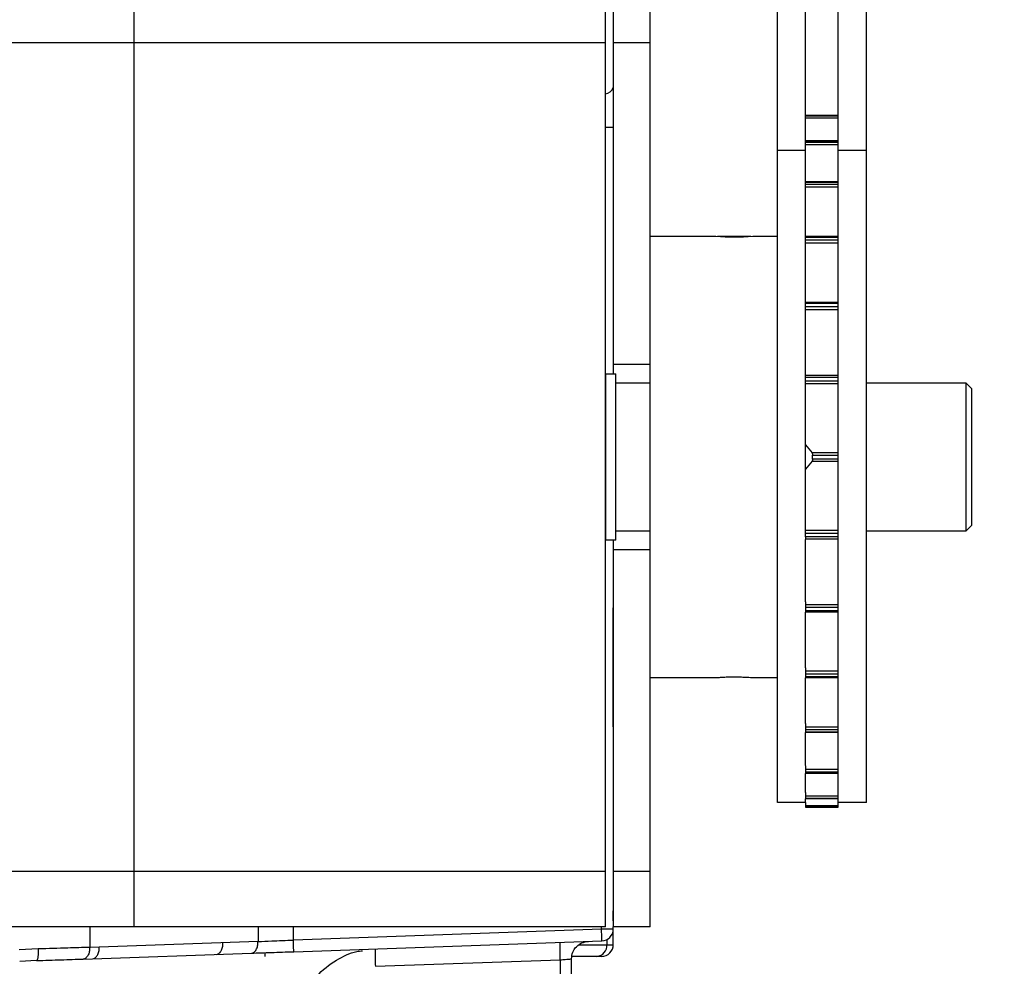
# Model space of a CAD drawing. Header units: inches. Extents: x 144.9 to 238.4, y 214.8 to 247.7.
# Tile 33 of 256: x 158.742 to 158.949, y 224.686 to 224.886. Entities that reach past the tile are written whole.
import ezdxf

# ---------------------------------------------------------------- set-up
doc = ezdxf.new("R2010")
doc.units = ezdxf.units.IN
doc.header["$LTSCALE"] = 0.25
doc.header["$MEASUREMENT"] = 0
doc.layers.add('ANNOTATIONS', color=1, linetype='Continuous')
doc.layers.add('MOTOR RH', color=7, linetype='Continuous')
doc.styles.add('ARIAL', font='arial.ttf', dxfattribs={"height": 0.09375})
doc.dimstyles.new('STANDARD$0', dxfattribs={"dimtxt": 0.09375, "dimasz": 0.09375, "dimexe": 0.03125, "dimexo": 0.046875, "dimgap": 0.09, "dimtad": 0, "dimtih": 1, "dimtoh": 1, "dimdec": 4, "dimzin": 0, "dimdsep": 46, "dimtxsty": 'ARIAL', "dimcen": 0.09, "dimadec": 0, "dimazin": 0, "dimtfac": 1, "dimtdec": 4, "dimtofl": 0, "dimtmove": 0, "dimatfit": 1, "dimfxl": 1, "dimtolj": 1, "dimtzin": 0, "dimarcsym": 0})

# ---------------------------------------------------------------- blocks, each defined once
blk = doc.blocks.new('*D61')
at = {"layer": 'ANNOTATIONS', "color": 0, "lineweight": -2, "transparency": 16777216}
for p, q in [((158.0267998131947, 223.8493624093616), (158.0267998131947, 225.9990556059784)), ((159.1674248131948, 224.9900478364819), (159.1674248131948, 225.9990556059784)), ((158.1205498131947, 225.9678056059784), (158.312002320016, 225.9678056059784)), ((159.0736748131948, 225.9678056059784), (158.8822223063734, 225.9678056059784))]:
    blk.add_line(p, q, dxfattribs=at)
at = {"layer": 'ANNOTATIONS', "color": 0, "transparency": 16777216}
for points in [[(158.1205498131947, 225.9834306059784), (158.1205498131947, 225.9521806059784), (158.0267998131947, 225.9678056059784)], [(159.0736748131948, 225.9834306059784), (159.0736748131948, 225.9521806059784), (159.1674248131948, 225.9678056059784)]]:
    blk.add_solid(points, dxfattribs=at)
at = {"layer": 'defpoints', "color": 0, "transparency": 16777216}
for p in [(158.0267998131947, 225.9678056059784), (159.1674248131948, 224.9431728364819), (158.0267998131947, 223.8024874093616)]:
    blk.add_point(p, dxfattribs=at)
at = {"layer": 'ANNOTATIONS', "color": 0, "transparency": 16777216, "insert": (158.5971123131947, 225.9678056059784), "char_height": 0.09375, "attachment_point": 5, "style": 'ARIAL'}
blk.add_mtext('\\A1;18 5/8"', dxfattribs=at)
blk = doc.blocks.new('*D63')
at = {"layer": 'ANNOTATIONS', "color": 0, "lineweight": -2, "transparency": 16777216}
for p, q in [((158.0267998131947, 223.8493624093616), (158.0267998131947, 226.3654182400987)), ((159.5003668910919, 225.1127240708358), (159.5003668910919, 226.3654182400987)), ((158.1205498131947, 226.3341682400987), (158.559241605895, 226.3341682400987)), ((159.4066168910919, 226.3341682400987), (158.9679250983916, 226.3341682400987))]:
    blk.add_line(p, q, dxfattribs=at)
at = {"layer": 'ANNOTATIONS', "color": 0, "transparency": 16777216}
for points in [[(158.1205498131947, 226.3497932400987), (158.1205498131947, 226.3185432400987), (158.0267998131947, 226.3341682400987)], [(159.4066168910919, 226.3497932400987), (159.4066168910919, 226.3185432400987), (159.5003668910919, 226.3341682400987)]]:
    blk.add_solid(points, dxfattribs=at)
at = {"layer": 'defpoints', "color": 0, "transparency": 16777216}
for p in [(158.0267998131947, 226.3341682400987), (159.5003668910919, 225.0658490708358), (158.0267998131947, 223.8024874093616)]:
    blk.add_point(p, dxfattribs=at)
at = {"layer": 'ANNOTATIONS', "color": 0, "transparency": 16777216, "insert": (158.7635833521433, 226.3341682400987), "char_height": 0.09375, "attachment_point": 5, "style": 'ARIAL'}
blk.add_mtext('\\A1;24""', dxfattribs=at)

msp = doc.modelspace()

# ---------------------------------------------------------------- linework, layer by layer
at = {"layer": 'MOTOR RH'}
for p, q in [((158.8670126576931, 225.2811555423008), (158.8670126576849, 224.81092682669)), ((158.8748251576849, 224.6943330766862), (158.8748251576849, 225.2774268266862)), ((158.9016041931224, 224.7205830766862), (158.9016041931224, 225.1235261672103)), ((158.9075416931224, 224.8601329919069), (158.9075416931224, 225.1235261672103)), ((158.9144166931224, 224.7195778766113), (158.9144166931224, 225.1235261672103)), ((158.9203541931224, 224.7205830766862), (158.9203541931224, 225.1235261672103)), ((158.7661041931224, 224.6943330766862), (158.7661041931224, 224.8924580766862)), ((158.8653541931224, 224.6943330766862), (158.8653541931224, 224.8924580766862)), ((158.8653541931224, 224.8807393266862), (158.7186041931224, 224.8807393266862)), ((158.8748251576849, 224.8807393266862), (158.8670126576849, 224.8807393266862)), ((158.9075416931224, 224.8654678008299), (158.9144166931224, 224.8654678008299)), ((158.9075416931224, 224.8654560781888), (158.9144166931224, 224.8654560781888)), ((158.9144166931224, 224.8652689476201), (158.9075416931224, 224.8652689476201)), ((158.9075416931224, 224.8648851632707), (158.9144166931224, 224.8648851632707)), ((158.8670126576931, 224.8628443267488), (158.8653541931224, 224.8628443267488)), ((158.9075269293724, 224.8601329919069), (158.9144166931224, 224.8601329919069)), ((158.9075269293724, 224.8584795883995), (158.9075269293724, 224.8601329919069)), ((158.9075269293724, 224.8600854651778), (158.9144166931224, 224.8600854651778)), ((158.9144166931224, 224.8597205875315), (158.9075269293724, 224.8597205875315)), ((158.9075416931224, 224.8580329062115), (158.9016041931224, 224.8580329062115)), ((158.9075269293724, 224.8592639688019), (158.9144166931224, 224.8592639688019)), ((158.9075416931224, 224.851556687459), (158.9075416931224, 224.8584795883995)), ((158.9203541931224, 224.8580329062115), (158.9144166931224, 224.8580329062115)), ((158.9075269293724, 224.8514763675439), (158.9144166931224, 224.8514763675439)), ((158.9075269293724, 224.8495733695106), (158.9075269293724, 224.8514763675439)), ((158.9075269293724, 224.8513707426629), (158.9144166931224, 224.8513707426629)), ((158.9144166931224, 224.8508464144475), (158.9075269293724, 224.8508464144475)), ((158.9075269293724, 224.8503398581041), (158.9144166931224, 224.8503398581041)), ((158.9075416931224, 224.8399320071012), (158.9075416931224, 224.8495733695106)), ((158.8748251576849, 224.8399629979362), (158.8886547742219, 224.8399629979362)), ((158.8890126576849, 224.8399629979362), (158.8960024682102, 224.8399629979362)), ((158.8964189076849, 224.8399629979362), (158.9016041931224, 224.8399629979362)), ((158.9075269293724, 224.8399320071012), (158.9144166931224, 224.8399320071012)), ((158.9075269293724, 224.8378572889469), (158.9075269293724, 224.8399320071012)), ((158.9075269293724, 224.8397489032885), (158.9144166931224, 224.8397489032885)), ((158.9144166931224, 224.8390914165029), (158.9075269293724, 224.8390914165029)), ((158.9075269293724, 224.8385603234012), (158.9144166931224, 224.8385603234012)), ((158.9075416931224, 224.8260787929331), (158.9075416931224, 224.8378572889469)), ((158.9075269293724, 224.8260787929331), (158.9144166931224, 224.8260787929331)), ((158.9075269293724, 224.8239117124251), (158.9075269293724, 224.8260787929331)), ((158.9075269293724, 224.8258027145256), (158.9144166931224, 224.8258027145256)), ((158.9144166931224, 224.825045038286), (158.9075269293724, 224.825045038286)), ((158.9075269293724, 224.8245160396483), (158.9144166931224, 224.8245160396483)), ((158.9075416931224, 224.8107555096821), (158.9075416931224, 224.8239117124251)), ((158.8748251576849, 224.8129268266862), (158.8670126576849, 224.8129268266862)), ((158.8654479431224, 224.81092682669), (158.8675416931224, 224.81092682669)), ((158.8654479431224, 224.7758643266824), (158.8654479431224, 224.81092682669)), ((158.8675416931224, 224.7758643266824), (158.8675416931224, 224.81092682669)), ((158.9075269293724, 224.808435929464), (158.9075269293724, 224.8107555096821)), ((158.9144166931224, 224.8106020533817), (158.9075269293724, 224.8106020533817)), ((158.9075269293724, 224.8102314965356), (158.9144166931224, 224.8102314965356)), ((158.8653541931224, 224.8080205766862), (158.8654479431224, 224.8080205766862)), ((158.8675416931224, 224.8090112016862), (158.8748251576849, 224.8090112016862)), ((158.9144166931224, 224.8094116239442), (158.9075269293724, 224.8094116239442)), ((158.9075269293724, 224.8089112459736), (158.9144166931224, 224.8089112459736)), ((158.9075416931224, 224.7783552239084), (158.9075416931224, 224.808435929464)), ((158.9203541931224, 224.8090112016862), (158.9412916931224, 224.8090112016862)), ((158.9412916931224, 224.8090112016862), (158.9425416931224, 224.8077612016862)), ((158.9412916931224, 224.8090112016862), (158.9412916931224, 224.7777799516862)), ((158.9425416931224, 224.7790299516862), (158.9425416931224, 224.8077612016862)), ((158.9075269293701, 224.7959579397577), (158.9088954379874, 224.7942627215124)), ((158.9144166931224, 224.7942627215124), (158.9088954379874, 224.7942627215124)), ((158.9090001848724, 224.7929750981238), (158.9090001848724, 224.7938160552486)), ((158.9090001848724, 224.7938160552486), (158.9144166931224, 224.7938160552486)), ((158.9088954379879, 224.7925284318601), (158.9075269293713, 224.7908332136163)), ((158.9088954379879, 224.7925284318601), (158.9144166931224, 224.7925284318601)), ((158.9144166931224, 224.7929750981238), (158.9090001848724, 224.7929750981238)), ((158.8654479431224, 224.7787705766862), (158.8653541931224, 224.7787705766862)), ((158.9425416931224, 224.7790299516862), (158.9412916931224, 224.7777799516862)), ((158.8748251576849, 224.7777799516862), (158.8675416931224, 224.7777799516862)), ((158.9075269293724, 224.7765596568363), (158.9075269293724, 224.7783552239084)), ((158.9144166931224, 224.7778799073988), (158.9075269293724, 224.7778799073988)), ((158.9075269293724, 224.7773795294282), (158.9144166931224, 224.7773795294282)), ((158.9412916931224, 224.7777799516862), (158.9203541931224, 224.7777799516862)), ((158.8675416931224, 224.7758643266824), (158.8654479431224, 224.7758643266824)), ((158.8670126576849, 224.7758643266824), (158.8670126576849, 224.6943330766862)), ((158.9144166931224, 224.7765596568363), (158.9075269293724, 224.7765596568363)), ((158.9075269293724, 224.7765596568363), (158.9075269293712, 224.7761890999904)), ((158.9075269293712, 224.7761890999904), (158.9144166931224, 224.7761890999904)), ((158.9075269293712, 224.7761890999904), (158.9075269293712, 224.7760356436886)), ((158.9075416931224, 224.7628794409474), (158.9075416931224, 224.7760356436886)), ((158.8748251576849, 224.7738643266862), (158.8670126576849, 224.7738643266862)), ((158.9075269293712, 224.7628794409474), (158.9075269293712, 224.7622751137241)), ((158.9144166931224, 224.7622751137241), (158.9075269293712, 224.7622751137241)), ((158.9075269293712, 224.7622751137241), (158.9075269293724, 224.7617461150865)), ((158.9075269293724, 224.7617461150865), (158.9144166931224, 224.7617461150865)), ((158.9075269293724, 224.7617461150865), (158.9075269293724, 224.7607123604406)), ((158.9144166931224, 224.7609884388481), (158.9075269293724, 224.7609884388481)), ((158.9144166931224, 224.7607123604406), (158.9075269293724, 224.7607123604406)), ((158.9075416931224, 224.7489338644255), (158.9075416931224, 224.7607123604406)), ((158.9075269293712, 224.7489338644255), (158.9075269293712, 224.7482308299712)), ((158.9144166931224, 224.7482308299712), (158.9075269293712, 224.7482308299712)), ((158.9075269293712, 224.7482308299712), (158.9075269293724, 224.7476997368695)), ((158.9075269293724, 224.7476997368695), (158.9144166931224, 224.7476997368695)), ((158.9075269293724, 224.7476997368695), (158.9075269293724, 224.7468591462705)), ((158.8886547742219, 224.7468281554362), (158.8748251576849, 224.7468281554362)), ((158.9016041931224, 224.7468281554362), (158.8964189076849, 224.7468281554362)), ((158.9144166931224, 224.7470422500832), (158.9075269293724, 224.7470422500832)), ((158.9144166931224, 224.7468591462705), (158.9075269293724, 224.7468591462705)), ((158.9075416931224, 224.7372177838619), (158.9075416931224, 224.7468591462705)), ((158.9075269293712, 224.7372177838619), (158.9075269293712, 224.7364512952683)), ((158.9144166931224, 224.7364512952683), (158.9075269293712, 224.7364512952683)), ((158.9075269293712, 224.7364512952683), (158.9075269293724, 224.7359447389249)), ((158.9075269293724, 224.7359447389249), (158.9144166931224, 224.7359447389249)), ((158.9075269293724, 224.7359447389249), (158.9075269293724, 224.735314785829)), ((158.9144166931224, 224.7354204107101), (158.9075269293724, 224.7354204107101)), ((158.9144166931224, 224.735314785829), (158.9075269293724, 224.735314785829)), ((158.9075416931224, 224.728372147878), (158.9075416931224, 224.7353147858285)), ((158.9075269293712, 224.7283186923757), (158.9075269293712, 224.7275271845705)), ((158.9144166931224, 224.7275271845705), (158.9075269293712, 224.7275271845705)), ((158.9075269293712, 224.7275271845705), (158.9075269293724, 224.7270705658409)), ((158.9075269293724, 224.7270705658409), (158.9144166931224, 224.7270705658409)), ((158.9075269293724, 224.7270705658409), (158.9075269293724, 224.7266581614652)), ((158.9144166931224, 224.7267056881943), (158.9075269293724, 224.7267056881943)), ((158.9144166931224, 224.7266581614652), (158.9075269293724, 224.7266581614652)), ((158.9075416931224, 224.722682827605), (158.9075416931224, 224.7266581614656)), ((158.9075269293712, 224.722682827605), (158.9075269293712, 224.7219059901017)), ((158.9144166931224, 224.7219059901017), (158.9075269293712, 224.7219059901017)), ((158.9075269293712, 224.7219059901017), (158.9075269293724, 224.7215222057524)), ((158.9075269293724, 224.7215222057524), (158.9144166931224, 224.7215222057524)), ((158.9075269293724, 224.7215222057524), (158.9075269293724, 224.7213233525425)), ((158.9144166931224, 224.7213350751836), (158.9075269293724, 224.7213350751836)), ((158.9144166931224, 224.7213233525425), (158.9075269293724, 224.7213233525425)), ((158.9075416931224, 224.7205830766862), (158.9075416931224, 224.7213233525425)), ((158.9075269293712, 224.7205830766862), (158.9016041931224, 224.7205830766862)), ((158.9075269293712, 224.7205927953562), (158.9075269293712, 224.7198695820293)), ((158.9144166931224, 224.7198695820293), (158.9075269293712, 224.7198695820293)), ((158.9075269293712, 224.7198695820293), (158.9075269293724, 224.7195778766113)), ((158.9075269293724, 224.7195778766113), (158.9144166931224, 224.7195778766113)), ((158.9144166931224, 224.7195766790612), (158.9075269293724, 224.7195766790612)), ((158.9203541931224, 224.7205830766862), (158.9144166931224, 224.7205830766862)), ((158.8653541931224, 224.7060518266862), (158.7186041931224, 224.7060518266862)), ((158.8748251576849, 224.7060518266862), (158.8670126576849, 224.7060518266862)), ((158.8653541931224, 224.6943330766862), (158.7186041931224, 224.6943330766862)), ((158.7567304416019, 224.6943330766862), (158.756730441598, 224.690039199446)), ((158.7921914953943, 224.6943330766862), (158.7921914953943, 224.6912775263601)), ((158.7996327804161, 224.6915893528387), (158.7996327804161, 224.6943330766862)), ((158.8645520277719, 224.6938563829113), (158.7996327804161, 224.6915893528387)), ((158.8645520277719, 224.6938563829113), (158.8645520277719, 224.6943330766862)), ((158.8670126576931, 224.6938563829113), (158.8645520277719, 224.6938563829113)), ((158.8748251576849, 224.6943330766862), (158.8670126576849, 224.6943330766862)), ((158.8670126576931, 224.6938563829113), (158.867012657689, 224.6943330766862)), ((158.8656940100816, 224.6916768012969), (158.8656940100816, 224.6906043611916)), ((158.8670126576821, 224.6906043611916), (158.8670126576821, 224.6934257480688)), ((158.7458690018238, 224.6896978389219), (158.7418478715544, 224.689542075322)), ((158.7587521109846, 224.6901097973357), (158.7567304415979, 224.690039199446)), ((158.7921914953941, 224.6912775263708), (158.7587521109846, 224.6901097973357)), ((158.7997186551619, 224.6891302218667), (158.8646379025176, 224.6913972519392)), ((158.8168874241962, 224.6896021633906), (158.8169053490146, 224.6897303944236)), ((158.8598813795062, 224.6906043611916), (158.8670126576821, 224.6906043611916)), ((158.7553280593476, 224.6875800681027), (158.7907891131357, 224.688818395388)), ((158.7936858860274, 224.6881437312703), (158.7936858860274, 224.6888819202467)), ((158.8582295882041, 224.6786439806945), (158.8582295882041, 224.6876091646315)), ((158.8635630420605, 224.6881437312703), (158.8583334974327, 224.6881437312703)), ((158.7455527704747, 224.6872387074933), (158.741981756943, 224.6870882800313)), ((158.8169053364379, 224.6860416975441), (158.8558548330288, 224.6874018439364)), ((158.8558548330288, 224.6874018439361), (158.8558548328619, 224.678643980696))]:
    msp.add_line(p, q, dxfattribs=at)
for centre, radius, start, end in [((158.8652048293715, 224.8718617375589), 0.001889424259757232, 274.5341066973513, 343.1001589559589), ((158.8925127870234, 224.8864414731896), 0.04664232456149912, 265.2553675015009, 274.8039343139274), ((158.8645520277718, 224.6938563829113), 0.002460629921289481, 272.0000000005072, 2.101181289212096e-08), ((158.8633854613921, 224.6904505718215), 0.002313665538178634, 274.4019496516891, 3.811261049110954), ((158.8645520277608, 224.6906043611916), 0.002460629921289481, 269.9999999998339, 2.092876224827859e-08)]:
    msp.add_arc(centre, radius, start, end, dxfattribs=at)
for points, knots in [([(158.9088954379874, 224.7942627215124), (158.908913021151, 224.7942351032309), (158.9089482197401, 224.7941798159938), (158.9089844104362, 224.7940394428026), (158.9089989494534, 224.7939104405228), (158.9089999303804, 224.7938354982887), (158.9090001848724, 224.7938160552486)], [0, 0, 0, 0, 0.3037403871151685, 0.60803807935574, 0.8983092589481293, 1, 1, 1, 1]), ([(158.9090001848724, 224.7929750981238), (158.908998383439, 224.7929221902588), (158.9089947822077, 224.7928164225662), (158.9089667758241, 224.7926758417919), (158.9089317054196, 224.792579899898), (158.9089052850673, 224.7925424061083), (158.9088954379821, 224.7925284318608)], [0, 0, 0, 0, 0.2753237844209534, 0.5503975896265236, 0.832429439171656, 1, 1, 1, 1]), ([(158.8670126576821, 224.7365398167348), (158.8670126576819, 224.7403132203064), (158.8670126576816, 224.7477797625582), (158.8670126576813, 224.7570431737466), (158.8670126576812, 224.7616250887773)], [0, 0, 0, 0, 0.5053749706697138, 1, 1, 1, 1]), ([(158.8964189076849, 224.7468281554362), (158.8963758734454, 224.7468318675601), (158.8962898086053, 224.7468392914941), (158.8956190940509, 224.7468909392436), (158.8946301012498, 224.7469485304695), (158.8933929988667, 224.74699012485), (158.8920591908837, 224.7469963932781), (158.8907801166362, 224.7469651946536), (158.8896872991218, 224.7469093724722), (158.8889411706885, 224.7468562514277), (158.8885856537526, 224.7468264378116), (158.8886412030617, 224.7468310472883), (158.8886547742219, 224.746832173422)], [0, 0, 0, 0, 0.1071142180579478, 0.2142193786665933, 0.3215599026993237, 0.4290573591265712, 0.5362978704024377, 0.6432683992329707, 0.7503771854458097, 0.8578162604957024, 0.965263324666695, 1, 1, 1, 1]), ([(158.8670126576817, 224.6956100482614), (158.8670126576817, 224.6957106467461), (158.8670126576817, 224.6959118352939), (158.8670126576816, 224.6971508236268), (158.8670126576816, 224.6977702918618)], [0, 0, 0, 0, 0.5000209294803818, 1, 1, 1, 1]), ([(158.7921914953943, 224.6912775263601), (158.793134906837, 224.6913175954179), (158.7953826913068, 224.6914130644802), (158.7980721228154, 224.6915246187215), (158.7996327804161, 224.6915893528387)], [0, 0, 0, 0, 0.4197072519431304, 1, 1, 1, 1]), ([(158.7458690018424, 224.6896978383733), (158.745874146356, 224.6893895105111), (158.7458820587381, 224.6889152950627), (158.7458516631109, 224.6883443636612), (158.745813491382, 224.6879511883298), (158.7457602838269, 224.6876337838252), (158.7456776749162, 224.6873259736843), (158.7456019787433, 224.6872730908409), (158.7455527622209, 224.6872387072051)], [0, 0, 0, 0, 0.2395355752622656, 0.3684113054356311, 0.5000001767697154, 0.6315890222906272, 0.7604646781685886, 1, 1, 1, 1]), ([(158.756730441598, 224.690039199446), (158.7552267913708, 224.6899917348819), (158.7519081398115, 224.6898869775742), (158.7480041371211, 224.6897647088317), (158.7458690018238, 224.6896978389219)], [0, 0, 0, 0, 0.4530907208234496, 1, 1, 1, 1]), ([(158.8168874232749, 224.6896021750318), (158.8168795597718, 224.6895658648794), (158.8168572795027, 224.6894629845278), (158.8168482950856, 224.6886995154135), (158.8168604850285, 224.6874930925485), (158.8168903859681, 224.6865254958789), (158.8169053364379, 224.6860416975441)], [0, 0, 0, 0, 0.1538430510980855, 0.4358953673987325, 0.717947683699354, 1, 1, 1, 1]), ([(158.7455527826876, 224.6872387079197), (158.7473103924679, 224.6873000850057), (158.7508254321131, 224.6874228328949), (158.7538272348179, 224.6875276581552), (158.7553280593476, 224.6875800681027)], [0, 0, 0, 0, 0.5000255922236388, 1, 1, 1, 1]), ([(158.7907891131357, 224.688818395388), (158.7921543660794, 224.6888660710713), (158.7948848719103, 224.688961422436), (158.7981073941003, 224.6890739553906), (158.7997186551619, 224.6891302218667)], [0, 0, 0, 0, 0.5000000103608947, 1, 1, 1, 1]), ([(158.8026618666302, 224.6813673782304), (158.8032751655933, 224.6822699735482), (158.8048866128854, 224.6846415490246), (158.8084307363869, 224.6873858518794), (158.8118551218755, 224.6890289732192), (158.8137879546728, 224.6892748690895), (158.8141676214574, 224.6893231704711)], [0, 0, 0, 0, 0.2263796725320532, 0.5948141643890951, 0.9204092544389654, 1, 1, 1, 1]), ([(158.8558548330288, 224.6874018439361), (158.8560459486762, 224.687418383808), (158.8564054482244, 224.6874494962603), (158.856994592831, 224.6875003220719), (158.857610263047, 224.6875555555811), (158.8581271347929, 224.6875997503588), (158.8581960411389, 224.6876060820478), (158.8582295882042, 224.6876091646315)], [0, 0, 0, 0, 0.1528060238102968, 0.2874369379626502, 0.5013751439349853, 0.7572444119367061, 1, 1, 1, 1])]:
    msp.add_open_spline(points, degree=3, knots=knots, dxfattribs=at)
for points in [[(158.8646379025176, 224.6913972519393), (158.8646366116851, 224.6914342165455), (158.8646340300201, 224.6915081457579), (158.8646141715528, 224.6920768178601), (158.8645857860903, 224.6928896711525), (158.8645632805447, 224.6935341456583), (158.8645520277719, 224.6938563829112)], [(158.7997186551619, 224.6891302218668), (158.7997173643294, 224.689167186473), (158.7997147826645, 224.6892411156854), (158.7996949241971, 224.6898097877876), (158.7996665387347, 224.69062264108), (158.799644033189, 224.6912671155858), (158.7996327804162, 224.6915893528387)], [(158.756730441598, 224.690039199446), (158.7567157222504, 224.6897212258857), (158.7566862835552, 224.689085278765), (158.7563687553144, 224.6882792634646), (158.7559009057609, 224.6877080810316), (158.7555190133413, 224.6876227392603), (158.7553280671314, 224.6875800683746)], [(158.7573498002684, 224.6876506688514), (158.7575407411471, 224.687693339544), (158.7579226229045, 224.6877786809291), (158.758390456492, 224.6883498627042), (158.7587079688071, 224.6891558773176), (158.7587373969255, 224.6897918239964), (158.7587521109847, 224.6901097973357)], [(158.7833959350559, 224.6885602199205), (158.7835868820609, 224.6886028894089), (158.7839687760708, 224.6886882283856), (158.784436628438, 224.689259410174), (158.7847541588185, 224.6900654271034), (158.7847835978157, 224.6907013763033), (158.7847983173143, 224.6910193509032)], [(158.7907891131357, 224.688818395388), (158.7909800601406, 224.6888610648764), (158.7913619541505, 224.6889464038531), (158.7918298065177, 224.6895175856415), (158.7921473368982, 224.690323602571), (158.7921767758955, 224.6909595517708), (158.7921914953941, 224.6912775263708)], [(158.8558548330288, 224.6874018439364), (158.8558399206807, 224.6878848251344), (158.8558100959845, 224.6888507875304), (158.8557973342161, 224.6900694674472), (158.8558100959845, 224.6909226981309), (158.8558399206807, 224.6910345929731), (158.8558548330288, 224.6910905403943)], [(158.8582295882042, 224.6876091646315), (158.858282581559, 224.6880820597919), (158.8583885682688, 224.6890278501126), (158.8592062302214, 224.6902303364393), (158.8603794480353, 224.691089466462), (158.8613209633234, 224.6912283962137), (158.8617917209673, 224.6912978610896)], [(158.8645520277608, 224.6881437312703), (158.8645086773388, 224.6881437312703), (158.8644219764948, 224.6881437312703), (158.8638493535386, 224.6881437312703), (158.8635630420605, 224.6881437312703)]]:
    msp.add_open_spline(points, degree=3, dxfattribs=at)

# ---------------------------------------------------------------- dimensions: what is measured, and where the dimension line sits
at = {"layer": 'ANNOTATIONS'}
for base, p1, text, picture, middle in [((158.0267998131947, 226.3341682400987), (159.5003668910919, 225.0658490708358), '24""', '*D63', (158.7635833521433, 226.3341682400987)), ((158.0267998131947, 225.9678056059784), (159.1674248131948, 224.9431728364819), '18 5/8"', '*D61', (158.5971123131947, 225.9678056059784))]:
    dim = msp.add_linear_dim(base=base, p1=p1, p2=(158.0267998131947, 223.8024874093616), text=text, dimstyle='STANDARD$0', dxfattribs=at)
    dim.commit()
    dim.dimension.update_dxf_attribs({"geometry": picture, "text_midpoint": middle, "dimtype": 160})

doc.saveas('drawing.dxf')
